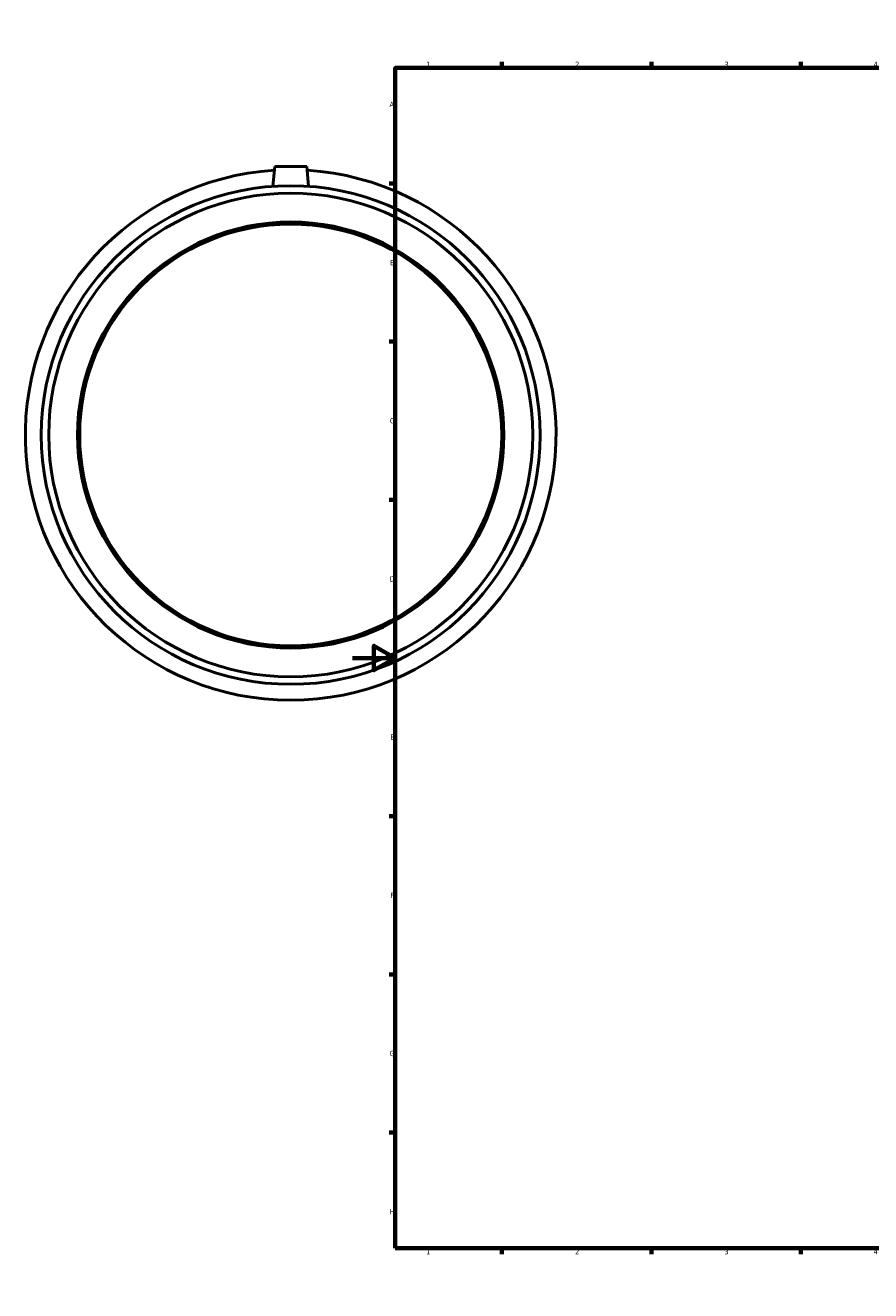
# Model space of a CAD drawing. Header units: millimetres. Extents: x -154 to 1168, y -205 to 1634.
# Tile 1 of 6: x -154 to 243, y 0 to 594. Entities that reach past the tile are written whole.
import ezdxf

# ---------------------------------------------------------------- set-up
doc = ezdxf.new("R2010")
doc.units = ezdxf.units.MM
doc.layers.add('Border (ISO)', color=7, linetype='Continuous', lineweight=70)
doc.layers.add('Visible (ISO)', color=7, linetype='Continuous', lineweight=50)
doc.styles.add('Note Text (ISO)', font='tahoma.ttf')

# ---------------------------------------------------------------- blocks, each defined once
blk = doc.blocks.new('Borders Default Border')
at = {"layer": 'Border (ISO)'}
for p, q in [((70.08, 574), (70.08, 576.9)), ((140.17, 574), (140.17, 576.9)), ((210.25, 574), (210.25, 576.9)), ((280.33, 574), (280.33, 576.9)), ((350.42, 574), (350.42, 576.9)), ((490.58, 574), (490.58, 576.9)), ((560.67, 574), (560.67, 576.9)), ((630.75, 574), (630.75, 576.9)), ((700.83, 574), (700.83, 576.9)), ((770.92, 574), (770.92, 576.9)), ((20, 519.75), (17.1, 519.75)), ((821, 519.75), (823.9, 519.75)), ((20, 445.5), (17.1, 445.5)), ((821, 445.5), (823.9, 445.5)), ((20, 371.25), (17.1, 371.25)), ((821, 371.25), (823.9, 371.25)), ((20, 222.75), (17.1, 222.75)), ((821, 222.75), (823.9, 222.75)), ((20, 148.5), (17.1, 148.5)), ((821, 148.5), (823.9, 148.5)), ((20, 74.25), (17.1, 74.25)), ((821, 74.25), (823.9, 74.25)), ((70.08, 20), (70.08, 17.1)), ((140.17, 20), (140.17, 17.1)), ((210.25, 20), (210.25, 17.1)), ((280.33, 20), (280.33, 17.1)), ((350.42, 20), (350.42, 17.1)), ((490.58, 20), (490.58, 17.1)), ((560.67, 20), (560.67, 17.1)), ((630.75, 20), (630.75, 17.1)), ((700.83, 20), (700.83, 17.1)), ((770.92, 20), (770.92, 17.1))]:
    blk.add_line(p, q, dxfattribs=at)
at = {"layer": 'Border (ISO)', "flags": 128}
for points in [[(420.5, 594), (420.5, 574), (414.73, 584), (426.27, 584), (420.5, 574)], [(20, 20), (20, 574), (821, 574), (821, 20), (20, 20)], [(0, 297), (20, 297), (10, 302.77), (10, 291.23), (20, 297)], [(841, 297), (821, 297), (831, 302.77), (831, 291.23), (821, 297)], [(420.5, 0), (420.5, 20), (414.73, 10), (426.27, 10), (420.5, 20)]]:
    blk.add_lwpolyline(points, dxfattribs=at)
at = {"layer": 'Border (ISO)', "color": 232, "true_color": 0xca0064, "char_height": 2.5, "attachment_point": 7, "style": 'Note Text (ISO)'}
for s, insert in [('1', (34.48, 574.4)), ('2', (104.37, 574.4)), ('3', (174.43, 574.35)), ('4', (244.42, 574.4)), ('5', (314.64, 574.35)), ('6', (384.66, 574.35)), ('7', (454.77, 574.4)), ('8', (524.81, 574.34)), ('9', (594.88, 574.35)), ('10', (664.29, 574.35)), ('11', (734.37, 574.4)), ('12', (804.46, 574.4)), ('A', (17.29, 555.62)), ('A', (821.59, 555.62)), ('B', (17.59, 481.37)), ('B', (821.89, 481.37)), ('C', (17.43, 407.08)), ('C', (821.73, 407.08)), ('D', (17.43, 332.88)), ('D', (821.73, 332.88)), ('E', (17.64, 258.63)), ('E', (821.94, 258.63)), ('F', (17.7, 184.38)), ('F', (822, 184.38)), ('G', (17.31, 110.08)), ('G', (821.61, 110.08)), ('H', (17.44, 35.88)), ('H', (821.74, 35.88)), ('1', (34.48, 17.1)), ('2', (104.37, 17.1)), ('3', (174.43, 17.05)), ('4', (244.42, 17.1)), ('5', (314.64, 17.05)), ('6', (384.66, 17.05)), ('7', (454.77, 17.1)), ('8', (524.81, 17.04)), ('9', (594.88, 17.05)), ('10', (664.29, 17.05)), ('11', (734.37, 17.1)), ('12', (804.46, 17.1))]:
    blk.add_mtext(s, dxfattribs=dict(at, insert=insert))

msp = doc.modelspace()

# ---------------------------------------------------------------- linework, layer by layer
at = {"layer": 'Visible (ISO)'}
for p, q in [((-36.541, 527.677), (-37.352, 518.412)), ((-21.541, 527.677), (-36.541, 527.677)), ((-21.541, 527.677), (-20.731, 518.412))]:
    msp.add_line(p, q, dxfattribs=at)
for radius in [117.03, 113.519, 100, 99]:
    msp.add_circle((-29.041, 401.677), radius, dxfattribs=at)
msp.add_arc((-29.041, 401.677), 124.5, 93.523645, 86.476355, dxfattribs=at)

# ---------------------------------------------------------------- block references
msp.add_blockref('Borders Default Border', (0, 0))

doc.saveas('drawing.dxf')
